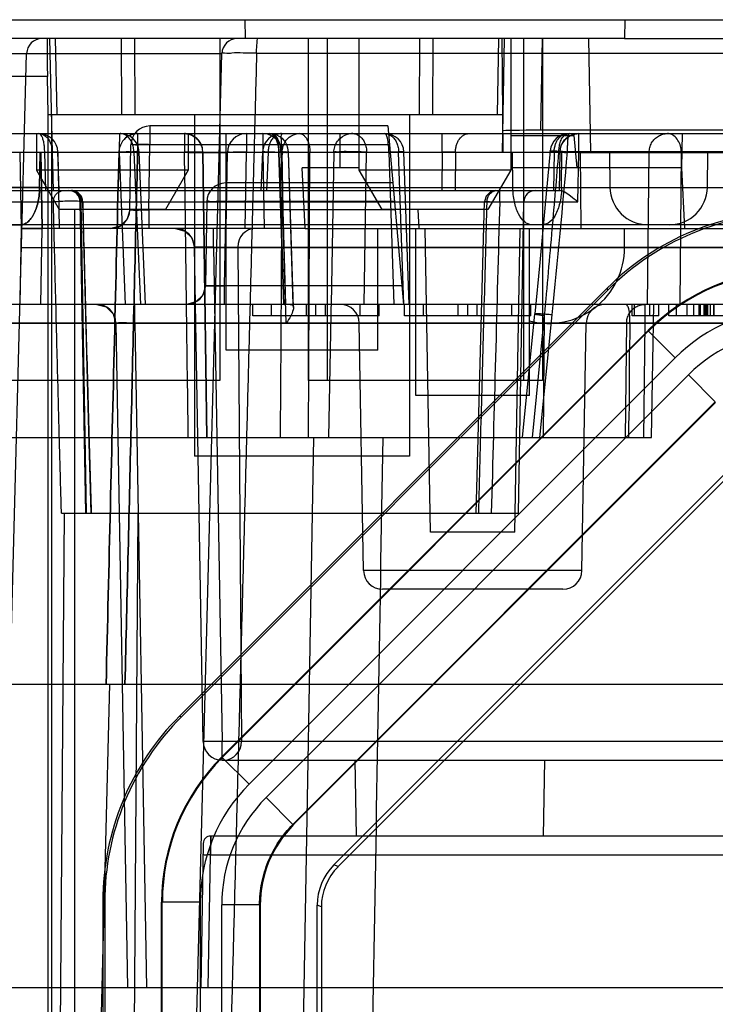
# Model space of a CAD drawing. Header units: millimetres. Extents: x 30 to 245, y 94 to 287.
# Tile 5 of 15: x 45 to 63, y 231 to 257. Entities that reach past the tile are written whole.
import ezdxf

# ---------------------------------------------------------------- set-up
doc = ezdxf.new("R2010")
doc.units = ezdxf.units.MM
doc.header["$LTSCALE"] = 24.94576
doc.layers.get('0').update_dxf_attribs({"linetype": 'CONTINUOUS'})

msp = doc.modelspace()

# ---------------------------------------------------------------- linework, layer by layer
at = {"color": 7, "linetype": 'Continuous'}
for p, q in [((39.168, 256.743), (235.168, 256.743)), ((50.664, 256.743), (50.668, 256.243)), ((60.673, 256.743), (60.668, 256.243)), ((50.668, 256.243), (39.548, 256.243)), ((45.589, 253.243), (45.526, 256.243)), ((45.715, 254.243), (45.673, 256.243)), ((47.422, 254.243), (47.407, 256.243)), ((47.775, 254.243), (47.761, 256.243)), ((50.003, 256.243), (50.003, 247.243)), ((51.006, 256.243), (50.458, 256.243)), ((60.668, 256.243), (50.668, 256.243)), ((52.333, 256.243), (52.333, 247.243)), ((52.833, 256.243), (52.833, 247.243)), ((53.668, 256.243), (53.668, 252.782)), ((55.261, 254.243), (55.276, 256.243)), ((55.615, 254.243), (55.629, 256.243)), ((57.322, 254.243), (57.357, 256.243)), ((57.468, 253.243), (57.442, 256.243)), ((57.451, 253.243), (57.503, 256.243)), ((57.668, 256.243), (57.668, 252.782)), ((58.003, 256.243), (58.003, 247.243)), ((58.461, 253.832), (58.503, 256.243)), ((58.503, 256.243), (58.503, 247.243)), ((59.716, 256.243), (59.768, 253.243)), ((60.668, 256.243), (213.668, 256.243)), ((39.441, 255.853), (50.058, 255.853)), ((42.381, 159.23), (44.911, 255.853)), ((47.528, 159.23), (50.058, 255.853)), ((50.971, 255.861), (223.365, 255.861)), ((45.458, 255.243), (43.664, 255.243)), ((45.479, 254.243), (45.458, 255.243)), ((45.479, 158.565), (45.479, 254.243)), ((45.479, 254.243), (57.468, 254.243)), ((45.568, 254.243), (45.568, 253.243)), ((49.333, 254.243), (49.333, 245.243)), ((55.003, 254.243), (55.003, 245.243)), ((48.16, 253.943), (48.16, 253.443)), ((54.432, 253.943), (48.16, 253.943)), ((54.432, 253.943), (54.843, 249.243)), ((41.168, 253.743), (53.668, 253.743)), ((45.168, 253.743), (45.168, 252.782)), ((47.836, 253.743), (47.836, 253.251)), ((49.072, 253.743), (49.072, 253.251)), ((49.168, 253.743), (49.168, 252.782)), ((50.168, 248.043), (50.168, 253.743)), ((50.703, 253.743), (50.703, 253.243)), ((51.133, 253.743), (51.133, 253.251)), ((53.168, 253.743), (53.168, 252.843)), ((53.668, 253.743), (57.668, 253.743)), ((55.858, 253.251), (55.858, 253.743)), ((57.668, 253.743), (216.668, 253.743)), ((57.668, 253.69), (59.344, 253.69)), ((214.875, 253.832), (58.461, 253.832)), ((59.418, 252.843), (59.344, 253.69)), ((59.46, 253.247), (59.46, 253.743)), ((62.184, 253.743), (62.168, 252.843)), ((47.63, 251.734), (47.66, 253.451)), ((48.13, 251.734), (48.16, 253.451)), ((54.475, 253.451), (48.16, 253.451)), ((49.168, 253.243), (40.668, 253.243)), ((42.67, 253.256), (47.342, 253.256)), ((42.834, 253.251), (69.396, 253.251)), ((44.733, 253.243), (44.768, 251.243)), ((45.252, 252.325), (45.268, 253.243)), ((45.278, 253.243), (45.313, 251.243)), ((45.285, 253.243), (45.32, 251.243)), ((45.417, 252.243), (45.387, 253.251)), ((45.568, 158.743), (45.579, 253.243)), ((45.621, 252.243), (45.588, 253.251)), ((45.733, 253.243), (45.768, 251.243)), ((45.767, 252.243), (45.734, 253.259)), ((47.515, 249.243), (47.359, 253.251)), ((47.739, 253.251), (47.909, 249.243)), ((48.045, 249.243), (47.875, 253.264)), ((49.168, 253.243), (50.168, 253.243)), ((49.656, 245.743), (49.55, 253.251)), ((49.55, 253.251), (49.656, 245.743)), ((50.168, 251.243), (50.203, 253.251)), ((224.168, 253.243), (50.168, 253.243)), ((50.668, 251.243), (50.703, 253.251)), ((51.128, 253.264), (51.084, 252.243)), ((51.133, 253.251), (51.168, 251.243)), ((51.276, 253.251), (51.235, 252.243)), ((51.687, 249.243), (51.561, 253.251)), ((51.561, 253.251), (51.687, 249.243)), ((51.628, 253.251), (51.584, 252.243)), ((51.615, 253.251), (51.735, 249.243)), ((51.75, 248.751), (51.615, 253.251)), ((51.633, 253.251), (51.668, 251.243)), ((51.937, 249.243), (51.811, 253.258)), ((51.94, 249.159), (51.811, 253.258)), ((52.338, 245.743), (52.377, 253.251)), ((53.008, 253.251), (52.94, 249.243)), ((53.803, 249.243), (53.871, 253.251)), ((54.457, 253.251), (54.585, 249.243)), ((54.853, 249.243), (54.715, 253.251)), ((54.991, 249.243), (54.853, 253.26)), ((55.858, 253.251), (55.85, 252.243)), ((56.211, 253.251), (56.204, 252.243)), ((57.726, 252.325), (57.718, 253.243)), ((58.813, 253.251), (58.796, 252.243)), ((58.96, 253.251), (58.942, 252.243)), ((59.01, 252.325), (59.018, 253.243)), ((65.71, 253.265), (59.167, 253.265)), ((59.437, 251.945), (59.46, 253.247)), ((59.46, 253.247), (69.032, 253.247)), ((59.501, 253.243), (59.518, 251.243)), ((60.268, 253.243), (60.284, 252.325)), ((61.278, 249.243), (61.318, 253.251)), ((62.163, 253.251), (62.126, 249.243)), ((62.852, 252.325), (62.868, 253.243)), ((52.252, 251.243), (52.168, 252.843)), ((53.668, 252.843), (52.168, 252.843)), ((62.168, 252.843), (57.668, 252.843)), ((62.168, 252.843), (62.252, 251.243)), ((45.168, 252.782), (45.768, 251.743)), ((49.168, 252.782), (45.168, 252.782)), ((49.168, 252.782), (48.568, 251.743)), ((53.668, 252.782), (54.268, 251.743)), ((57.668, 252.782), (53.668, 252.782)), ((57.668, 252.782), (57.068, 251.743)), ((42.71, 252.325), (231.627, 252.325)), ((50.16, 252.443), (50.16, 251.951)), ((54.563, 252.443), (50.16, 252.443)), ((43.78, 252.243), (58.985, 252.243)), ((57.378, 251.945), (57.378, 252.243)), ((43.258, 251.945), (45.617, 251.945)), ((46.467, 243.743), (46.323, 251.948)), ((46.323, 251.948), (58.013, 251.948)), ((46.488, 243.743), (46.346, 251.948)), ((49.66, 251.951), (49.621, 249.734)), ((50.16, 251.951), (50.121, 249.734)), ((54.606, 251.951), (50.16, 251.951)), ((56.754, 243.743), (56.98, 251.951)), ((57.378, 251.945), (59.437, 251.945)), ((57.87, 243.743), (58.013, 251.948)), ((48.568, 251.743), (45.768, 251.743)), ((46.168, 251.743), (46.168, 161.843)), ((47.63, 251.734), (47.561, 251.489)), ((48.13, 251.734), (48.13, 251.243)), ((54.625, 251.734), (48.13, 251.734)), ((57.068, 251.743), (54.268, 251.743)), ((55.222, 251.743), (55.248, 251.243)), ((232.152, 251.343), (42.184, 251.343)), ((44.078, 251.343), (44.752, 251.343)), ((44.768, 251.243), (44.733, 249.243)), ((52.252, 251.243), (44.768, 251.243)), ((44.768, 251.243), (45.313, 251.243)), ((45.313, 251.243), (45.278, 249.243)), ((49.832, 250.751), (49.832, 251.243)), ((52.252, 251.243), (130.662, 251.243)), ((54.168, 248.043), (54.168, 251.243)), ((55.168, 246.843), (55.168, 251.243)), ((55.558, 243.243), (55.418, 251.243)), ((57.779, 243.243), (57.918, 251.243)), ((58.168, 246.843), (58.168, 251.243)), ((60.668, 250.743), (60.668, 251.243)), ((85.66, 250.734), (44.759, 250.734)), ((49.56, 237.734), (49.333, 250.751)), ((49.832, 250.751), (50.06, 237.734)), ((49.832, 250.751), (96.604, 250.751)), ((50.474, 250.751), (50.571, 237.734)), ((49.621, 249.734), (49.552, 249.489)), ((50.121, 249.734), (50.121, 249.243)), ((54.8, 249.734), (50.121, 249.734)), ((60.208, 249.67), (48.941, 238.403)), ((60.228, 249.622), (48.989, 238.383)), ((60.228, 249.622), (60.208, 249.67)), ((232.463, 249.243), (41.873, 249.243)), ((47.763, 248.751), (47.763, 249.243)), ((50.868, 248.943), (50.868, 249.243)), ((51.368, 248.943), (51.368, 249.243)), ((52.285, 248.943), (52.285, 249.243)), ((52.535, 248.943), (52.535, 249.243)), ((52.785, 248.943), (52.785, 249.243)), ((52.879, 245.743), (52.943, 249.428)), ((53.702, 248.943), (53.702, 249.243)), ((54.202, 248.943), (54.202, 249.243)), ((54.868, 248.943), (54.868, 249.243)), ((55.368, 248.943), (55.368, 249.243)), ((56.285, 248.943), (56.285, 249.243)), ((56.535, 248.943), (56.535, 249.243)), ((56.785, 248.943), (56.785, 249.243)), ((57.702, 248.943), (57.702, 249.243)), ((58.202, 248.943), (58.202, 249.243)), ((60.868, 248.943), (60.868, 249.243)), ((60.935, 248.943), (60.935, 249.243)), ((61.205, 249.243), (61.205, 248.751)), ((61.335, 248.943), (61.335, 249.243)), ((61.379, 245.743), (61.44, 249.243)), ((61.568, 248.943), (61.568, 249.243)), ((61.835, 248.943), (61.835, 249.243)), ((62.035, 248.943), (62.035, 249.243)), ((62.32, 248.943), (62.32, 249.243)), ((62.494, 248.943), (62.494, 249.243)), ((62.635, 248.943), (62.635, 249.243)), ((62.668, 248.943), (62.668, 249.243)), ((62.768, 248.943), (62.768, 249.243)), ((62.77, 248.943), (62.77, 249.243)), ((62.802, 248.943), (62.802, 249.243)), ((62.835, 248.943), (62.835, 249.243)), ((62.868, 248.943), (62.868, 249.243)), ((62.935, 248.943), (62.935, 249.243)), ((63.02, 248.943), (63.02, 249.243)), ((63.035, 248.943), (63.035, 249.243)), ((57.978, 245.743), (58.304, 248.995)), ((58.552, 248.954), (58.23, 245.743)), ((58.439, 245.743), (58.762, 248.968)), ((58.552, 248.954), (58.523, 245.743)), ((96.063, 248.751), (42.348, 248.751)), ((42.348, 248.747), (84.173, 248.747)), ((47.263, 248.751), (47.568, 231.243)), ((47.763, 248.751), (48.068, 231.243)), ((54.202, 248.943), (50.868, 248.943)), ((53.791, 242.234), (53.677, 248.751)), ((58.202, 248.943), (54.868, 248.943)), ((59.546, 242.234), (59.66, 248.751)), ((60.724, 248.751), (60.682, 245.743)), ((61.568, 248.943), (60.868, 248.943)), ((61.205, 248.751), (61.165, 245.743)), ((72.002, 248.943), (61.835, 248.943)), ((61.289, 248.561), (50.05, 237.322)), ((50.067, 237.315), (61.296, 248.544)), ((61.289, 248.561), (61.296, 248.544)), ((62.003, 247.837), (61.296, 248.543)), ((54.168, 248.043), (50.168, 248.043)), ((50.774, 236.608), (62.003, 247.837)), ((50.003, 247.243), (44.333, 247.243)), ((62.354, 247.389), (51.222, 236.257)), ((58.503, 247.243), (52.333, 247.243)), ((63.061, 246.682), (62.354, 247.389)), ((51.929, 235.55), (63.061, 246.682)), ((63.068, 246.664), (51.947, 235.543)), ((58.168, 246.843), (55.168, 246.843)), ((41.69, 245.743), (61.379, 245.743)), ((52.474, 245.743), (50.868, 153.743)), ((64.129, 245.603), (53.008, 234.482)), ((64.176, 245.491), (53.118, 234.436)), ((55.003, 245.243), (49.333, 245.243)), ((45.243, 153.743), (45.907, 243.743)), ((45.829, 243.743), (57.87, 243.743)), ((47.213, 153.743), (47.854, 243.743)), ((57.779, 243.243), (55.558, 243.243)), ((59.546, 242.234), (53.791, 242.234)), ((59.046, 241.743), (54.291, 241.743)), ((41.349, 239.243), (141.459, 239.243)), ((44.868, 153.743), (47.107, 239.243)), ((48.941, 238.403), (48.989, 238.383)), ((50.06, 237.243), (50.06, 237.734)), ((96.377, 237.734), (50.06, 237.734)), ((50.05, 237.322), (50.067, 237.315)), ((50.068, 237.315), (50.774, 236.608)), ((50.06, 237.243), (96.377, 237.243)), ((53.603, 235.243), (53.568, 237.243)), ((58.533, 235.243), (58.568, 237.243)), ((51.222, 236.257), (51.929, 235.55)), ((51.929, 235.55), (51.947, 235.543)), ((49.765, 235.243), (49.76, 234.751)), ((49.76, 234.751), (49.765, 235.243)), ((125.889, 235.243), (49.765, 235.243)), ((49.565, 235.046), (49.498, 231.243)), ((49.698, 231.243), (49.76, 234.751)), ((49.76, 234.751), (124.881, 234.751)), ((53.118, 234.436), (53.008, 234.482)), ((46.92, 233.525), (46.92, 176.961)), ((46.92, 233.525), (46.968, 233.505)), ((46.968, 233.505), (46.968, 176.981)), ((48.468, 176.981), (48.468, 233.505)), ((48.468, 233.505), (48.486, 233.497)), ((48.486, 176.988), (48.486, 233.497)), ((49.486, 233.497), (48.486, 233.497)), ((49.486, 233.497), (49.486, 176.988)), ((50.051, 177.056), (50.051, 233.429)), ((51.051, 233.429), (50.051, 233.429)), ((51.051, 233.429), (51.051, 177.056)), ((51.051, 233.429), (51.068, 233.422)), ((51.068, 233.422), (51.068, 177.064)), ((52.568, 177.064), (52.568, 233.421)), ((52.679, 233.376), (52.568, 233.421)), ((52.679, 233.376), (52.67, 177.106)), ((141.319, 231.243), (40.93, 231.243))]:
    msp.add_line(p, q, dxfattribs=at)
for points in [[(58.96, 253.251), (58.994, 253.426), (59.088, 253.578), (59.226, 253.685), (59.356, 253.732), (59.46, 253.743)], [(58.708, 253.287), (58.572, 251.783), (58.437, 250.352), (58.304, 248.995)], [(46.39, 251.95), (46.348, 252.097), (46.238, 252.204), (46.09, 252.243)], [(57.278, 252.243), (57.131, 252.204), (57.021, 252.097), (56.978, 251.951)], [(46.615, 243.743), (46.543, 246.221), (46.468, 248.958), (46.39, 251.95)], [(47.561, 251.489), (47.378, 251.308), (47.13, 251.243)], [(48.833, 251.243), (49.08, 251.177), (49.263, 250.997), (49.333, 250.751)], [(49.552, 249.489), (49.369, 249.308), (49.121, 249.243)], [(46.763, 249.243), (47.011, 249.177), (47.193, 248.997), (47.263, 248.751)]]:
    msp.add_lwpolyline(points, dxfattribs=at)
for centre, radius, start, end in [((45.311, 255.843), 0.4, 90.0007, 178.5), ((50.458, 255.843), 0.4, 90.0048, 178.4991), ((48.16, 253.443), 0.5, 90, 179), ((45.234, 253.243), 0.5, 1.8688, 90.0014), ((47.375, 253.243), 0.5, 2.4208, 89.9977), ((50.703, 253.243), 0.5, 90, 180), ((51.628, 253.243), 0.5, 90.0001, 177.5569), ((51.133, 253.243), 0.5, 1, 90), ((51.311, 253.243), 0.5, 1.8073, 90), ((52.098, 253.331), 0.411, 90.0036, 100.2431), ((53.507, 253.243), 0.499, 89.9918, 124.6454), ((53.507, 253.243), 0.5, 90, 106.3353), ((54.353, 253.243), 0.5, 1.9725, 90.003), ((59.206, 253.243), 0.5, 90, 174.8513), ((59.46, 253.243), 0.5, 90, 179), ((49.034, 253.243), 0.519, 0.9505, 15.053), ((47.848, 253.243), 0.506, 171.0303, 178.5189), ((-321.394, 286.931), 382.047, 354.29719, 354.94458), ((50.16, 251.943), 0.5, 90, 180), ((61.284, 252.343), 1, 181, 269.9987), ((61.852, 252.343), 1, 270, 359), ((46.023, 251.943), 0.3, 1, 89.9971), ((58.313, 251.943), 0.3, 90.0029, 179), ((47.13, 251.743), 0.5, 270, 359), ((48.833, 250.743), 0.5, 1, 90), ((58.668, 250.743), 2, 255.4125, 360), ((65.114, 244.725), 5.399, 90.0012, 134.9988), ((49.121, 249.743), 0.5, 270, 359), ((46.763, 248.743), 0.5, 1, 90), ((53.177, 248.743), 0.5, 1, 89.9975), ((60.16, 248.743), 0.5, 90.0025, 179), ((65.113, 244.727), 4.398, 89.9929, 135.0072), ((65.182, 244.561), 3.999, 89.9999, 135.0001), ((54.291, 242.243), 0.5, 181.0001, 270.0059), ((59.046, 242.243), 0.5, 269.9941, 358.9999), ((50.06, 237.743), 0.5, 181, 270.9935), ((53.886, 233.497), 5.399, 135.0012, 179.9988), ((53.884, 233.498), 4.398, 134.9929, 180.0072), ((54.05, 233.429), 3.999, 134.9999, 180.0001), ((49.765, 235.043), 0.2, 90, 179)]:
    msp.add_arc(centre, radius, start, end, dxfattribs=at)
for centre, major_axis, ratio, start_param, end_param in [((45.476, 255.243), (-0.021, 1), 0.017447, -0.000366, 1.570431), ((58.461, 253.814), (1, 0), 0.017452, 1.570492, 3.141288), ((65.087, 244.79), (-2.641, 6.376), 0.999822, -0.392636, 0.392636), ((65.107, 244.742), (2.641, -6.376), 0.999822, 2.748957, 3.534229), ((50.95, 250.743), (-0.12, 0.487), 0.947057, -0.229461, 1.323882), ((65.107, 244.742), (-2.067, 4.99), 0.999822, -0.392636, 0.392636), ((53.821, 233.524), (6.376, -2.641), 0.999822, 2.748957, 3.534229), ((53.869, 233.504), (-6.376, 2.641), 0.999822, -0.392636, 0.392636), ((50.094, 237.743), (-0.12, 0.487), 0.947057, -3.371053, -1.81771), ((53.869, 233.504), (4.99, -2.067), 0.999822, 2.748957, 3.534229), ((54.069, 233.421), (-2.772, 1.148), 0.999822, -0.392636, 0.392636), ((54.069, 233.421), (1.386, -0.574), 0.999822, 2.748957, 3.534229), ((54.179, 233.375), (1.497, 0.103), 0.999809, 2.287613, 3.072885)]:
    msp.add_ellipse(centre, major_axis=major_axis, ratio=ratio, start_param=start_param, end_param=end_param, dxfattribs=at)
for points, knots in [([(50.971, 255.861), (50.972, 255.925), (50.97, 256.046), (50.992, 256.144), (50.988, 256.243), (51.006, 256.243)], [0, 0, 0, 0, 0.499937, 0.861244, 1, 1, 1, 1]), ([(50.971, 255.861), (50.69, 245.122), (50.126, 223.646), (49.283, 191.432), (48.721, 169.957), (48.44, 159.22)], [0, 0, 0, 0, 0.333353, 0.666686, 1, 1, 1, 1]), ([(50.971, 255.861), (50.853, 255.862), (50.643, 255.857), (50.337, 255.878), (50.199, 255.835), (50.058, 255.876), (50.058, 255.853)], [0, 0, 0, 0, 0.38974, 0.71191, 0.92487, 1, 1, 1, 1]), ([(45.234, 253.743), (45.296, 253.743), (45.43, 253.687), (45.555, 253.498), (45.586, 253.338), (45.588, 253.251)], [0, 0, 0, 0, 0.280604, 0.604971, 1, 1, 1, 1]), ([(45.341, 253.599), (45.333, 253.627), (45.315, 253.672), (45.281, 253.726), (45.248, 253.743), (45.234, 253.743)], [0, 0, 0, 0, 0.456494, 0.784988, 1, 1, 1, 1]), ([(47.836, 253.743), (47.762, 253.743), (47.607, 253.707), (47.424, 253.552), (47.361, 253.4), (47.349, 253.322)], [0, 0, 0, 0, 0.319659, 0.658895, 1, 1, 1, 1]), ([(47.359, 253.251), (47.355, 253.308), (47.351, 253.418), (47.367, 253.579), (47.373, 253.66), (47.361, 253.743), (47.375, 253.743)], [0, 0, 0, 0, 0.348417, 0.681221, 0.910312, 1, 1, 1, 1]), ([(47.63, 253.599), (47.608, 253.629), (47.559, 253.681), (47.47, 253.731), (47.405, 253.743), (47.375, 253.743)], [0, 0, 0, 0, 0.364385, 0.700785, 1, 1, 1, 1]), ([(47.836, 253.743), (47.797, 253.743), (47.713, 253.733), (47.594, 253.685), (47.523, 253.632), (47.492, 253.601)], [0, 0, 0, 0, 0.310232, 0.654633, 1, 1, 1, 1]), ([(49.072, 253.743), (49.146, 253.743), (49.294, 253.705), (49.459, 253.564), (49.515, 253.438), (49.535, 253.377)], [0, 0, 0, 0, 0.357024, 0.695601, 1, 1, 1, 1]), ([(49.409, 253.599), (49.379, 253.63), (49.31, 253.683), (49.194, 253.732), (49.111, 253.743), (49.072, 253.743)], [0, 0, 0, 0, 0.3433, 0.683576, 1, 1, 1, 1]), ([(51.311, 253.743), (51.357, 253.743), (51.463, 253.671), (51.538, 253.486), (51.56, 253.336), (51.561, 253.251)], [0, 0, 0, 0, 0.236909, 0.570329, 1, 1, 1, 1]), ([(51.524, 253.599), (51.506, 253.628), (51.466, 253.679), (51.392, 253.731), (51.336, 253.743), (51.311, 253.743)], [0, 0, 0, 0, 0.381775, 0.715576, 1, 1, 1, 1]), ([(51.311, 253.743), (51.359, 253.743), (51.459, 253.698), (51.552, 253.567), (51.602, 253.412), (51.611, 253.303), (51.615, 253.251)], [0, 0, 0, 0, 0.229679, 0.479757, 0.751075, 1, 1, 1, 1]), ([(51.486, 253.599), (51.472, 253.628), (51.44, 253.677), (51.379, 253.73), (51.332, 253.743), (51.311, 253.743)], [0, 0, 0, 0, 0.40232, 0.733606, 1, 1, 1, 1]), ([(51.628, 253.743), (51.597, 253.743), (51.533, 253.731), (51.448, 253.679), (51.402, 253.628), (51.381, 253.599)], [0, 0, 0, 0, 0.310741, 0.640207, 1, 1, 1, 1]), ([(51.628, 253.251), (51.632, 253.31), (51.635, 253.419), (51.626, 253.581), (51.616, 253.659), (51.642, 253.743), (51.628, 253.743)], [0, 0, 0, 0, 0.357224, 0.684366, 0.911258, 1, 1, 1, 1]), ([(51.645, 253.251), (51.646, 253.328), (51.68, 253.479), (51.818, 253.659), (51.955, 253.724), (52.025, 253.736)], [0, 0, 0, 0, 0.345793, 0.679915, 1, 1, 1, 1]), ([(52.098, 253.743), (52.122, 253.743), (52.175, 253.73), (52.244, 253.677), (52.279, 253.627), (52.295, 253.599)], [0, 0, 0, 0, 0.291037, 0.618171, 1, 1, 1, 1]), ([(53.008, 253.251), (53.008, 253.299), (53.025, 253.402), (53.097, 253.544), (53.178, 253.623), (53.224, 253.654)], [0, 0, 0, 0, 0.300305, 0.650772, 1, 1, 1, 1]), ([(53.507, 253.743), (53.539, 253.743), (53.604, 253.731), (53.693, 253.679), (53.741, 253.628), (53.762, 253.599)], [0, 0, 0, 0, 0.313371, 0.643214, 1, 1, 1, 1]), ([(54.457, 253.251), (54.456, 253.331), (54.446, 253.479), (54.425, 253.628), (54.383, 253.743), (54.353, 253.743)], [0, 0, 0, 0, 0.467136, 0.82472, 1, 1, 1, 1]), ([(54.353, 253.743), (54.385, 253.743), (54.45, 253.731), (54.538, 253.679), (54.586, 253.628), (54.607, 253.599)], [0, 0, 0, 0, 0.312566, 0.642322, 1, 1, 1, 1]), ([(56.211, 253.251), (56.212, 253.283), (56.217, 253.349), (56.235, 253.428), (56.256, 253.488), (56.274, 253.529), (56.291, 253.56), (56.306, 253.583), (56.317, 253.599), (56.328, 253.615), (56.345, 253.635), (56.367, 253.658), (56.396, 253.683), (56.438, 253.712), (56.494, 253.736), (56.542, 253.743), (56.565, 253.743)], [0, 0, 0, 0, 0.144421, 0.294363, 0.364897, 0.431833, 0.494915, 0.524975, 0.554039, 0.582855, 0.611777, 0.66976, 0.7277, 0.785362, 0.8992, 1, 1, 1, 1]), ([(58.813, 253.251), (58.814, 253.283), (58.819, 253.349), (58.837, 253.428), (58.858, 253.488), (58.876, 253.529), (58.893, 253.56), (58.908, 253.583), (58.919, 253.599), (58.93, 253.615), (58.947, 253.635), (58.969, 253.658), (58.998, 253.683), (59.04, 253.712), (59.097, 253.736), (59.144, 253.743), (59.167, 253.743)], [0, 0, 0, 0, 0.14442, 0.294361, 0.364894, 0.431831, 0.494912, 0.524972, 0.554036, 0.582852, 0.611774, 0.669756, 0.727696, 0.785358, 0.899195, 1, 1, 1, 1]), ([(58.927, 253.251), (58.933, 253.294), (58.948, 253.379), (58.962, 253.513), (59.003, 253.596), (59.029, 253.634)], [0, 0, 0, 0, 0.322282, 0.650617, 1, 1, 1, 1]), ([(59.029, 253.634), (59.047, 253.656), (59.083, 253.695), (59.144, 253.731), (59.187, 253.743), (59.206, 253.743)], [0, 0, 0, 0, 0.390999, 0.733917, 1, 1, 1, 1]), ([(59.179, 253.604), (59.181, 253.629), (59.185, 253.673), (59.193, 253.712), (59.2, 253.743), (59.206, 253.743)], [0, 0, 0, 0, 0.530731, 0.867847, 1, 1, 1, 1]), ([(61.462, 253.599), (61.491, 253.629), (61.558, 253.682), (61.675, 253.731), (61.759, 253.743), (61.801, 253.743)], [0, 0, 0, 0, 0.335487, 0.668468, 1, 1, 1, 1]), ([(61.967, 253.687), (61.95, 253.699), (61.916, 253.719), (61.86, 253.738), (61.82, 253.743), (61.801, 253.743)], [0, 0, 0, 0, 0.337763, 0.669872, 1, 1, 1, 1]), ([(62.163, 253.251), (62.164, 253.306), (62.151, 253.416), (62.084, 253.568), (62.011, 253.655), (61.967, 253.687)], [0, 0, 0, 0, 0.328944, 0.667003, 1, 1, 1, 1]), ([(45.387, 253.251), (45.386, 253.294), (45.383, 253.377), (45.368, 253.493), (45.351, 253.566), (45.341, 253.599)], [0, 0, 0, 0, 0.363104, 0.703035, 1, 1, 1, 1]), ([(47.739, 253.251), (47.738, 253.294), (47.73, 253.379), (47.693, 253.497), (47.654, 253.568), (47.63, 253.599)], [0, 0, 0, 0, 0.347039, 0.683251, 1, 1, 1, 1]), ([(47.66, 253.451), (47.66, 253.474), (47.794, 253.429), (47.916, 253.469), (48.076, 253.453), (48.16, 253.451)], [0, 0, 0, 0, 0.134101, 0.500056, 1, 1, 1, 1]), ([(48.16, 253.451), (48.105, 253.452), (47.999, 253.451), (47.836, 253.463), (47.753, 253.438), (47.66, 253.468), (47.66, 253.451)], [0, 0, 0, 0, 0.328247, 0.653482, 0.902726, 1, 1, 1, 1]), ([(49.552, 253.251), (49.552, 253.294), (49.539, 253.38), (49.49, 253.5), (49.438, 253.569), (49.409, 253.599)], [0, 0, 0, 0, 0.335406, 0.669134, 1, 1, 1, 1]), ([(51.381, 253.599), (51.358, 253.567), (51.319, 253.494), (51.285, 253.375), (51.276, 253.292), (51.275, 253.251)], [0, 0, 0, 0, 0.323676, 0.668227, 1, 1, 1, 1]), ([(51.561, 253.251), (51.56, 253.294), (51.554, 253.377), (51.53, 253.495), (51.503, 253.567), (51.486, 253.599)], [0, 0, 0, 0, 0.357188, 0.695585, 1, 1, 1, 1]), ([(51.615, 253.251), (51.614, 253.294), (51.607, 253.378), (51.577, 253.496), (51.544, 253.567), (51.524, 253.599)], [0, 0, 0, 0, 0.352788, 0.690163, 1, 1, 1, 1]), ([(52.295, 253.599), (52.314, 253.566), (52.345, 253.493), (52.372, 253.375), (52.379, 253.292), (52.379, 253.251)], [0, 0, 0, 0, 0.314769, 0.660977, 1, 1, 1, 1]), ([(53.762, 253.599), (53.786, 253.567), (53.827, 253.494), (53.862, 253.375), (53.871, 253.292), (53.871, 253.251)], [0, 0, 0, 0, 0.325111, 0.669387, 1, 1, 1, 1]), ([(54.607, 253.599), (54.631, 253.567), (54.671, 253.494), (54.706, 253.376), (54.715, 253.292), (54.715, 253.251)], [0, 0, 0, 0, 0.324065, 0.668353, 1, 1, 1, 1]), ([(59.167, 253.265), (59.167, 253.307), (59.168, 253.387), (59.172, 253.5), (59.176, 253.571), (59.179, 253.604)], [0, 0, 0, 0, 0.368363, 0.708928, 1, 1, 1, 1]), ([(61.317, 253.251), (61.318, 253.292), (61.33, 253.378), (61.378, 253.498), (61.431, 253.568), (61.462, 253.599)], [0, 0, 0, 0, 0.320167, 0.661361, 1, 1, 1, 1]), ([(45.387, 253.251), (45.455, 253.253), (45.563, 253.243), (45.677, 253.276), (45.76, 253.24), (45.632, 253.253), (45.588, 253.251)], [0, 0, 0, 0, 0.443202, 0.70644, 0.716764, 1, 1, 1, 1]), ([(47.345, 253.256), (47.307, 251.699), (47.231, 248.586), (47.118, 243.915), (47.042, 240.801), (47.004, 239.243)], [0, 0, 0, 0, 0.33317, 0.666504, 1, 1, 1, 1]), ([(47.004, 239.243), (47.042, 240.801), (47.118, 243.915), (47.231, 248.586), (47.307, 251.699), (47.345, 253.256)], [0, 0, 0, 0, 0.333496, 0.66683, 1, 1, 1, 1]), ([(47.836, 253.251), (47.759, 253.253), (47.623, 253.256), (47.46, 253.257), (47.373, 253.258), (47.345, 253.256)], [0, 0, 0, 0, 0.472794, 0.826588, 1, 1, 1, 1]), ([(47.739, 253.251), (47.778, 253.254), (47.825, 253.236), (47.89, 253.286), (47.69, 253.249), (47.589, 253.267), (47.434, 253.255), (47.359, 253.251)], [0, 0, 0, 0, 0.186853, 0.199527, 0.360895, 0.642419, 1, 1, 1, 1]), ([(49.55, 253.251), (49.517, 253.253), (49.427, 253.254), (49.268, 253.254), (49.141, 253.252), (49.072, 253.251)], [0, 0, 0, 0, 0.207694, 0.562532, 1, 1, 1, 1]), ([(49.55, 253.251), (49.516, 253.253), (49.425, 253.254), (49.265, 253.254), (49.14, 253.252), (49.072, 253.251)], [0, 0, 0, 0, 0.214892, 0.571021, 1, 1, 1, 1]), ([(50.703, 253.251), (50.647, 253.252), (50.542, 253.251), (50.379, 253.263), (50.297, 253.238), (50.204, 253.268), (50.203, 253.251)], [0, 0, 0, 0, 0.335368, 0.652427, 0.901938, 1, 1, 1, 1]), ([(50.203, 253.251), (50.204, 253.261), (50.268, 253.243), (50.338, 253.264), (50.51, 253.251), (50.632, 253.253), (50.703, 253.251)], [0, 0, 0, 0, 0.055711, 0.243499, 0.570451, 1, 1, 1, 1]), ([(51.275, 253.251), (51.234, 253.254), (51.194, 253.25), (51.103, 253.272), (51.297, 253.26), (51.396, 253.262), (51.552, 253.255), (51.628, 253.251)], [0, 0, 0, 0, 0.192579, 0.223593, 0.363383, 0.642525, 1, 1, 1, 1]), ([(51.633, 253.251), (51.633, 253.274), (51.499, 253.229), (51.376, 253.269), (51.217, 253.253), (51.133, 253.251)], [0, 0, 0, 0, 0.134101, 0.500056, 1, 1, 1, 1]), ([(51.744, 253.243), (51.764, 253.243), (51.792, 253.279), (51.816, 253.236), (51.658, 253.279), (51.617, 253.253), (51.561, 253.251)], [0, 0, 0, 0, 0.198694, 0.208345, 0.452233, 1, 1, 1, 1]), ([(51.561, 253.251), (51.619, 253.253), (51.666, 253.255), (51.842, 253.26), (51.711, 253.254), (51.665, 253.253), (51.615, 253.251)], [0, 0, 0, 0, 0.393572, 0.561004, 0.659264, 1, 1, 1, 1]), ([(51.642, 253.251), (51.635, 252.418), (51.622, 250.75), (51.611, 248.247), (51.598, 246.578), (51.591, 245.743)], [0, 0, 0, 0, 0.333033, 0.666344, 1, 1, 1, 1]), ([(51.615, 253.251), (51.627, 253.253), (51.65, 253.254), (51.68, 253.247), (51.707, 253.25), (51.728, 253.279), (51.744, 253.253), (51.744, 253.243)], [0, 0, 0, 0, 0.247804, 0.455649, 0.630868, 0.795749, 1, 1, 1, 1]), ([(51.642, 253.251), (51.687, 253.254), (51.798, 253.256), (51.979, 253.257), (52.179, 253.255), (52.313, 253.253), (52.377, 253.251)], [0, 0, 0, 0, 0.185754, 0.453601, 0.736852, 1, 1, 1, 1]), ([(53.87, 253.251), (53.806, 253.256), (53.663, 253.262), (53.45, 253.263), (53.24, 253.273), (53.111, 253.249), (53.019, 253.269), (53.008, 253.251)], [0, 0, 0, 0, 0.225815, 0.49486, 0.747617, 0.929021, 1, 1, 1, 1]), ([(54.716, 253.251), (54.758, 253.253), (54.886, 253.251), (54.781, 253.268), (54.661, 253.251), (54.534, 253.254), (54.457, 253.251)], [0, 0, 0, 0, 0.247238, 0.274235, 0.549591, 1, 1, 1, 1]), ([(56.211, 253.251), (56.194, 253.252), (56.14, 253.252), (56.044, 253.252), (55.944, 253.252), (55.88, 253.252), (55.858, 253.251)], [0, 0, 0, 0, 0.14553, 0.46144, 0.809105, 1, 1, 1, 1]), ([(58.927, 253.251), (58.872, 252.579), (58.75, 251.146), (58.622, 249.714), (58.552, 248.954)], [0, 0, 0, 0, 0.468943, 1, 1, 1, 1]), ([(58.927, 253.251), (58.905, 253.254), (58.873, 253.258), (58.832, 253.263), (58.805, 253.267), (58.781, 253.27), (58.761, 253.273), (58.744, 253.276), (58.732, 253.279), (58.724, 253.281), (58.719, 253.282), (58.716, 253.283), (58.713, 253.284), (58.71, 253.285), (58.709, 253.285), (58.708, 253.286), (58.708, 253.287), (58.709, 253.288), (58.71, 253.288), (58.712, 253.289), (58.716, 253.29), (58.721, 253.29), (58.73, 253.291), (58.74, 253.291), (58.753, 253.291), (58.768, 253.291), (58.794, 253.29), (58.834, 253.289), (58.916, 253.284), (59.028, 253.277), (59.122, 253.269), (59.167, 253.265)], [0, 0, 0, 0, 0.098407, 0.142261, 0.18186, 0.21697, 0.247171, 0.27239, 0.292555, 0.30073, 0.307665, 0.313403, 0.317988, 0.321472, 0.323926, 0.325482, 0.326528, 0.327875, 0.32994, 0.332786, 0.336392, 0.345761, 0.35798, 0.373097, 0.391604, 0.414014, 0.440546, 0.506362, 0.58922, 0.801184, 1, 1, 1, 1]), ([(58.96, 253.251), (58.96, 253.252), (58.959, 253.252), (58.958, 253.252), (58.957, 253.252), (58.954, 253.252), (58.949, 253.252), (58.942, 253.252), (58.932, 253.252), (58.921, 253.252), (58.907, 253.252), (58.886, 253.252), (58.862, 253.252), (58.836, 253.252), (58.821, 253.252), (58.813, 253.251)], [0, 0, 0, 0, 0.002134, 0.008127, 0.01807, 0.031973, 0.069006, 0.11995, 0.184566, 0.262614, 0.352763, 0.455377, 0.696222, 0.842225, 1, 1, 1, 1]), ([(58.96, 253.251), (58.96, 253.274), (59.094, 253.225), (59.216, 253.266), (59.376, 253.249), (59.46, 253.247)], [0, 0, 0, 0, 0.133978, 0.499986, 1, 1, 1, 1]), ([(61.317, 253.251), (61.345, 253.255), (61.413, 253.257), (61.529, 253.261), (61.659, 253.257), (61.796, 253.27), (61.883, 253.243), (61.928, 253.243)], [0, 0, 0, 0, 0.135275, 0.335846, 0.564731, 0.776671, 1, 1, 1, 1]), ([(61.928, 253.243), (61.939, 253.242), (61.957, 253.254), (61.989, 253.263), (62.022, 253.254), (62.057, 253.256), (62.092, 253.254), (62.128, 253.253), (62.151, 253.252), (62.163, 253.251)], [0, 0, 0, 0, 0.132644, 0.262752, 0.404766, 0.550182, 0.70177, 0.85302, 1, 1, 1, 1]), ([(45.252, 252.325), (45.143, 252.325), (44.984, 252.324), (44.777, 252.324), (44.634, 252.323), (44.5, 252.323), (44.376, 252.323), (44.261, 252.323), (44.158, 252.323), (44.066, 252.323), (43.985, 252.323), (43.925, 252.323), (43.883, 252.323), (43.856, 252.323), (43.832, 252.323), (43.811, 252.324), (43.793, 252.324), (43.781, 252.324), (43.772, 252.324), (43.767, 252.324), (43.763, 252.324), (43.759, 252.325), (43.756, 252.325), (43.754, 252.325), (43.753, 252.325), (43.753, 252.325), (43.752, 252.325), (43.752, 252.325)], [0, 0, 0, 0, 0.217631, 0.318789, 0.414282, 0.503701, 0.586692, 0.662915, 0.732028, 0.793712, 0.847725, 0.893849, 0.913883, 0.931863, 0.947763, 0.961571, 0.973279, 0.982875, 0.986879, 0.990351, 0.993292, 0.995699, 0.997572, 0.99891, 0.999714, 0.999918, 1, 1, 1, 1]), ([(43.752, 252.325), (43.752, 252.325), (43.752, 252.325), (43.753, 252.325), (43.754, 252.325), (43.756, 252.325), (43.759, 252.325), (43.763, 252.324), (43.767, 252.324), (43.772, 252.324), (43.781, 252.324), (43.793, 252.324), (43.811, 252.324), (43.832, 252.323), (43.855, 252.323), (43.882, 252.323), (43.925, 252.323), (43.985, 252.323), (44.065, 252.323), (44.158, 252.323), (44.261, 252.323), (44.375, 252.323), (44.5, 252.323), (44.634, 252.323), (44.777, 252.324), (44.984, 252.324), (45.143, 252.325), (45.252, 252.325)], [0, 0, 0, 0, 0.00008, 0.000281, 0.001081, 0.002416, 0.004287, 0.006694, 0.009634, 0.013108, 0.017113, 0.026714, 0.038427, 0.052241, 0.068145, 0.086128, 0.106163, 0.152281, 0.206278, 0.267933, 0.337008, 0.413192, 0.496158, 0.585579, 0.681108, 0.782319, 1, 1, 1, 1]), ([(44.752, 251.343), (44.767, 251.343), (44.798, 251.346), (44.862, 251.363), (44.924, 251.4), (44.982, 251.453), (45.025, 251.503), (45.066, 251.563), (45.104, 251.63), (45.139, 251.706), (45.18, 251.816), (45.218, 251.962), (45.245, 252.143), (45.252, 252.265), (45.252, 252.325)], [0, 0, 0, 0, 0.037517, 0.077196, 0.165962, 0.216887, 0.27263, 0.333241, 0.398468, 0.467876, 0.540765, 0.693402, 0.848767, 1, 1, 1, 1]), ([(45.252, 252.325), (45.252, 252.265), (45.245, 252.143), (45.218, 251.962), (45.179, 251.816), (45.139, 251.706), (45.104, 251.63), (45.066, 251.563), (45.025, 251.503), (44.982, 251.453), (44.924, 251.4), (44.862, 251.363), (44.798, 251.346), (44.767, 251.343), (44.752, 251.343)], [0, 0, 0, 0, 0.151226, 0.306585, 0.459218, 0.532107, 0.601515, 0.666743, 0.727356, 0.783102, 0.83403, 0.922802, 0.962483, 1, 1, 1, 1]), ([(58.226, 251.343), (58.158, 251.343), (58.004, 251.415), (57.853, 251.645), (57.751, 251.959), (57.727, 252.199), (57.726, 252.325)], [0, 0, 0, 0, 0.171529, 0.396239, 0.680059, 1, 1, 1, 1]), ([(59.01, 252.325), (59.009, 252.199), (58.985, 251.959), (58.884, 251.645), (58.733, 251.415), (58.578, 251.343), (58.51, 251.343)], [0, 0, 0, 0, 0.319941, 0.603761, 0.828471, 1, 1, 1, 1]), ([(45.617, 251.945), (45.617, 251.997), (45.643, 252.099), (45.749, 252.214), (45.849, 252.243), (45.897, 252.243)], [0, 0, 0, 0, 0.342976, 0.67637, 1, 1, 1, 1]), ([(46.047, 252.243), (46.098, 252.243), (46.202, 252.215), (46.316, 252.103), (46.345, 251.999), (46.346, 251.948)], [0, 0, 0, 0, 0.332789, 0.666119, 1, 1, 1, 1]), ([(46.389, 251.948), (46.388, 251.985), (46.376, 252.043), (46.34, 252.111), (46.301, 252.158), (46.253, 252.196), (46.185, 252.232), (46.127, 252.243), (46.09, 252.243)], [0, 0, 0, 0, 0.240458, 0.369573, 0.501058, 0.632374, 0.761027, 1, 1, 1, 1]), ([(57.045, 251.948), (57.045, 251.985), (57.055, 252.042), (57.085, 252.11), (57.118, 252.158), (57.157, 252.196), (57.202, 252.223), (57.248, 252.239), (57.28, 252.243), (57.295, 252.243)], [0, 0, 0, 0, 0.259494, 0.394951, 0.528801, 0.657735, 0.779814, 0.893737, 1, 1, 1, 1]), ([(59.437, 251.945), (59.374, 251.994), (59.261, 252.084), (59.116, 252.185), (59.023, 252.243), (58.985, 252.243)], [0, 0, 0, 0, 0.437904, 0.789039, 1, 1, 1, 1]), ([(45.617, 251.945), (45.663, 251.955), (45.784, 251.962), (45.967, 251.972), (46.193, 251.971), (46.27, 251.968), (46.4, 251.958), (46.389, 251.948)], [0, 0, 0, 0, 0.182039, 0.46033, 0.742994, 0.941745, 1, 1, 1, 1]), ([(45.829, 243.743), (45.826, 243.843), (45.816, 244.189), (45.799, 244.804), (45.777, 245.615), (45.753, 246.512), (45.727, 247.503), (45.699, 248.588), (45.67, 249.756), (45.642, 250.885), (45.624, 251.622), (45.617, 251.945)], [0, 0, 0, 0, 0.036756, 0.126385, 0.224869, 0.333675, 0.454269, 0.587243, 0.730545, 0.881615, 1, 1, 1, 1]), ([(46.389, 251.948), (46.415, 250.915), (46.466, 248.974), (46.54, 246.239), (46.59, 244.537), (46.613, 243.743)], [0, 0, 0, 0, 0.377542, 0.7096, 1, 1, 1, 1]), ([(50.16, 251.951), (50.076, 251.953), (49.917, 251.969), (49.794, 251.929), (49.66, 251.974), (49.66, 251.951)], [0, 0, 0, 0, 0.499857, 0.865798, 1, 1, 1, 1]), ([(49.66, 251.951), (49.66, 251.961), (49.724, 251.943), (49.795, 251.964), (49.966, 251.951), (50.088, 251.953), (50.16, 251.951)], [0, 0, 0, 0, 0.058216, 0.242586, 0.568798, 1, 1, 1, 1]), ([(56.825, 243.743), (56.85, 244.656), (56.899, 246.482), (56.973, 249.217), (57.022, 251.038), (57.047, 251.948)], [0, 0, 0, 0, 0.334022, 0.667356, 1, 1, 1, 1]), ([(57.047, 251.948), (57.025, 251.949), (56.947, 251.951), (57.082, 251.951), (57.18, 251.949), (57.31, 251.947), (57.378, 251.945)], [0, 0, 0, 0, 0.143554, 0.242337, 0.557976, 1, 1, 1, 1]), ([(47.63, 251.734), (47.63, 251.734), (47.631, 251.733), (47.634, 251.733), (47.643, 251.732), (47.658, 251.732), (47.68, 251.731), (47.709, 251.731), (47.745, 251.73), (47.787, 251.73), (47.835, 251.73), (47.905, 251.731), (48.004, 251.732), (48.085, 251.733), (48.13, 251.734)], [0, 0, 0, 0, 0.001268, 0.004407, 0.021564, 0.051757, 0.096738, 0.154845, 0.227399, 0.311823, 0.406848, 0.510982, 0.733604, 1, 1, 1, 1]), ([(48.13, 251.734), (48.115, 251.734), (48.062, 251.733), (47.99, 251.732), (47.916, 251.731), (47.863, 251.731), (47.814, 251.73), (47.769, 251.73), (47.729, 251.73), (47.7, 251.731), (47.68, 251.731), (47.668, 251.731), (47.657, 251.732), (47.648, 251.732), (47.641, 251.732), (47.635, 251.733), (47.632, 251.733), (47.631, 251.733), (47.63, 251.734), (47.63, 251.734), (47.63, 251.734)], [0, 0, 0, 0, 0.090409, 0.316469, 0.428332, 0.533976, 0.634442, 0.725164, 0.804716, 0.871909, 0.899796, 0.924408, 0.945661, 0.963474, 0.979221, 0.990537, 0.994528, 0.997408, 0.999195, 1, 1, 1, 1]), ([(49.832, 250.751), (49.817, 250.752), (49.765, 250.753), (49.693, 250.754), (49.619, 250.754), (49.566, 250.755), (49.517, 250.755), (49.472, 250.755), (49.432, 250.755), (49.403, 250.755), (49.383, 250.754), (49.371, 250.754), (49.36, 250.754), (49.351, 250.753), (49.343, 250.753), (49.338, 250.753), (49.335, 250.752), (49.334, 250.752), (49.333, 250.752), (49.333, 250.752), (49.333, 250.751)], [0, 0, 0, 0, 0.090409, 0.316469, 0.428332, 0.533976, 0.634442, 0.725164, 0.804716, 0.871909, 0.899796, 0.924408, 0.945661, 0.963474, 0.979221, 0.990537, 0.994528, 0.997408, 0.999195, 1, 1, 1, 1]), ([(49.621, 249.734), (49.621, 249.734), (49.622, 249.733), (49.625, 249.733), (49.634, 249.732), (49.649, 249.732), (49.671, 249.731), (49.701, 249.731), (49.737, 249.73), (49.779, 249.73), (49.826, 249.73), (49.896, 249.731), (49.995, 249.732), (50.077, 249.733), (50.121, 249.734)], [0, 0, 0, 0, 0.001268, 0.004407, 0.021564, 0.051757, 0.096738, 0.154845, 0.227399, 0.311823, 0.406848, 0.510982, 0.733604, 1, 1, 1, 1]), ([(50.121, 249.734), (50.106, 249.734), (50.053, 249.733), (49.982, 249.732), (49.908, 249.731), (49.855, 249.731), (49.805, 249.73), (49.76, 249.73), (49.721, 249.73), (49.691, 249.731), (49.671, 249.731), (49.659, 249.731), (49.649, 249.732), (49.639, 249.732), (49.632, 249.732), (49.627, 249.733), (49.624, 249.733), (49.622, 249.733), (49.621, 249.734), (49.621, 249.734), (49.621, 249.734)], [0, 0, 0, 0, 0.090409, 0.316469, 0.428332, 0.533976, 0.634442, 0.725164, 0.804716, 0.871909, 0.899796, 0.924408, 0.945661, 0.963474, 0.979221, 0.990537, 0.994528, 0.997408, 0.999195, 1, 1, 1, 1]), ([(51.856, 249.243), (51.883, 249.243), (51.954, 249.208), (51.933, 249.072), (51.868, 248.925), (51.795, 248.812), (51.75, 248.751)], [0, 0, 0, 0, 0.141497, 0.323815, 0.611929, 1, 1, 1, 1]), ([(60.812, 248.751), (60.813, 248.834), (60.804, 248.981), (60.788, 249.144), (60.726, 249.243), (60.694, 249.243)], [0, 0, 0, 0, 0.470054, 0.819975, 1, 1, 1, 1]), ([(60.868, 249.099), (60.897, 249.129), (60.964, 249.182), (61.08, 249.231), (61.164, 249.243), (61.205, 249.243)], [0, 0, 0, 0, 0.335697, 0.668645, 1, 1, 1, 1]), ([(58.762, 248.968), (58.707, 248.973), (58.627, 248.98), (58.525, 248.988), (58.461, 248.993), (58.409, 248.996), (58.372, 248.997), (58.349, 248.998), (58.336, 248.998), (58.325, 248.998), (58.317, 248.998), (58.311, 248.997), (58.307, 248.997), (58.305, 248.996), (58.304, 248.995), (58.304, 248.994), (58.305, 248.993), (58.309, 248.992), (58.315, 248.99), (58.324, 248.987), (58.337, 248.985), (58.353, 248.982), (58.373, 248.978), (58.396, 248.975), (58.421, 248.971), (58.45, 248.967), (58.494, 248.961), (58.528, 248.957), (58.552, 248.954)], [0, 0, 0, 0, 0.234563, 0.338963, 0.429464, 0.503488, 0.560726, 0.583156, 0.601641, 0.616424, 0.627962, 0.63668, 0.642597, 0.644518, 0.645796, 0.646738, 0.648057, 0.653219, 0.662387, 0.675913, 0.69408, 0.717095, 0.744904, 0.77739, 0.814434, 0.855572, 0.900564, 1, 1, 1, 1]), ([(60.724, 248.751), (60.724, 248.792), (60.736, 248.877), (60.784, 248.998), (60.837, 249.068), (60.868, 249.099)], [0, 0, 0, 0, 0.320329, 0.661562, 1, 1, 1, 1]), ([(47.763, 248.751), (47.739, 248.752), (47.694, 248.753), (47.629, 248.753), (47.569, 248.754), (47.512, 248.755), (47.458, 248.755), (47.41, 248.755), (47.368, 248.755), (47.332, 248.755), (47.307, 248.754), (47.291, 248.754), (47.282, 248.753), (47.274, 248.753), (47.269, 248.753), (47.266, 248.752), (47.264, 248.752), (47.263, 248.752), (47.263, 248.752), (47.263, 248.751)], [0, 0, 0, 0, 0.143615, 0.268076, 0.388204, 0.504172, 0.611668, 0.708849, 0.794114, 0.864756, 0.921416, 0.943832, 0.962561, 0.977539, 0.988707, 0.993501, 0.99695, 0.999076, 1, 1, 1, 1]), ([(47.263, 248.751), (47.263, 248.752), (47.263, 248.752), (47.264, 248.752), (47.266, 248.752), (47.269, 248.753), (47.274, 248.753), (47.282, 248.753), (47.291, 248.754), (47.308, 248.754), (47.333, 248.755), (47.369, 248.755), (47.412, 248.755), (47.46, 248.755), (47.513, 248.755), (47.59, 248.754), (47.673, 248.753), (47.738, 248.752), (47.763, 248.751)], [0, 0, 0, 0, 0.000887, 0.002908, 0.006183, 0.010733, 0.021892, 0.036998, 0.055989, 0.0788, 0.136772, 0.209249, 0.295053, 0.392703, 0.498447, 0.612298, 0.852545, 1, 1, 1, 1]), ([(60.724, 248.751), (60.758, 248.753), (60.848, 248.754), (61.009, 248.754), (61.136, 248.752), (61.205, 248.751)], [0, 0, 0, 0, 0.208477, 0.564697, 1, 1, 1, 1]), ([(60.812, 248.751), (60.807, 248.417), (60.781, 247.749), (60.801, 246.746), (60.774, 246.077), (60.769, 245.743)], [0, 0, 0, 0, 0.333246, 0.666528, 1, 1, 1, 1]), ([(52.742, 156.243), (52.916, 166.187), (53.265, 186.076), (53.785, 215.909), (54.133, 235.798), (54.307, 245.743)], [0, 0, 0, 0, 0.333326, 0.66666, 1, 1, 1, 1]), ([(49.706, 237.73), (49.68, 237.73), (49.632, 237.727), (49.595, 237.737), (49.56, 237.728), (49.56, 237.734)], [0, 0, 0, 0, 0.541936, 0.882819, 1, 1, 1, 1]), ([(50.06, 237.734), (50.017, 237.733), (49.933, 237.732), (49.815, 237.731), (49.741, 237.73), (49.706, 237.73)], [0, 0, 0, 0, 0.365754, 0.706982, 1, 1, 1, 1]), ([(51.051, 233.429), (51.051, 233.625), (51.09, 234.018), (51.261, 234.584), (51.54, 235.106), (51.79, 235.411), (51.929, 235.55)], [0, 0, 0, 0, 0.249999, 0.5, 0.75, 1, 1, 1, 1]), ([(49.56, 234.75), (49.56, 234.759), (49.613, 234.74), (49.662, 234.758), (49.726, 234.752), (49.76, 234.751)], [0, 0, 0, 0, 0.133995, 0.499953, 1, 1, 1, 1]), ([(49.56, 234.75), (49.56, 234.759), (49.613, 234.74), (49.662, 234.758), (49.726, 234.752), (49.76, 234.751)], [0, 0, 0, 0, 0.137206, 0.494538, 1, 1, 1, 1])]:
    msp.add_open_spline(points, degree=3, knots=knots, dxfattribs=at)
for points in [[(47.349, 253.322), (47.345, 253.3), (47.343, 253.278), (47.342, 253.256)], [(47.502, 239.243), (47.559, 241.577), (47.669, 246.247), (47.779, 250.917), (47.836, 253.251)], [(47.836, 253.251), (47.779, 250.917), (47.669, 246.247), (47.559, 241.577), (47.502, 239.243)], [(49.171, 245.743), (49.154, 246.994), (49.121, 249.497), (49.089, 252), (49.072, 253.251)], [(57.378, 251.945), (57.341, 250.578), (57.267, 247.844), (57.194, 245.11), (57.156, 243.743)]]:
    msp.add_open_spline(points, degree=3, dxfattribs=at)

doc.saveas('drawing.dxf')
